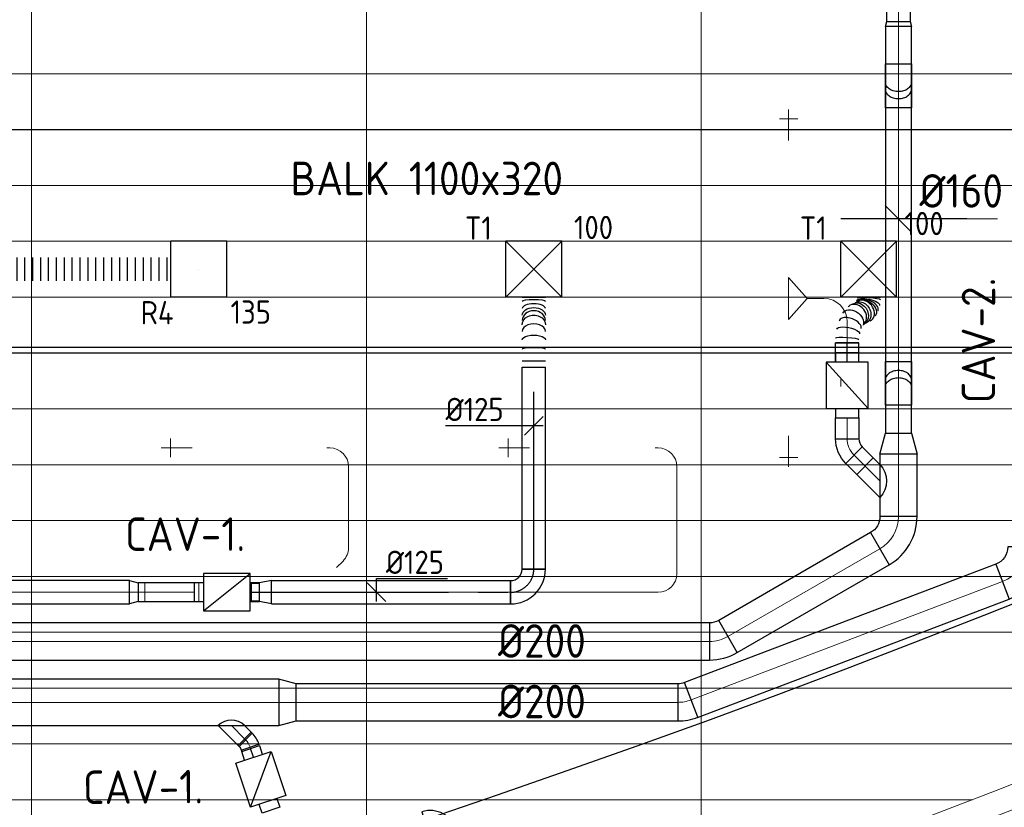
# Model space of a CAD drawing. Header units: millimetres. Extents: x -73257 to 31053, y 5203 to 51987.
# Tile 50 of 58: x -27832 to -22540, y 11378 to 15610. Entities that reach past the tile are written whole.
import ezdxf
from ezdxf.enums import TextEntityAlignment as Align

# ---------------------------------------------------------------- set-up
doc = ezdxf.new("R2010")
doc.units = ezdxf.units.MM
doc.header["$LTSCALE"] = 50
doc.linetypes.add('CENTER2', pattern=[28.575, 19.05, -3.175, 3.175, -3.175])
doc.linetypes.add('STREEPJES', pattern=[0.1, 0.05, -0.05])
for name, color, linetype in [('4plfd', 254, 'Continuous'), ('BALKEN', 7, 'Continuous'), ('WL570---_RETOUR', 100, 'Continuous'), ('WL570---_RETOUR_RST', 3, 'Continuous'), ('WL570---_RETOUR_RST_HL', 1, 'Continuous'), ('WL570---_TOEVOER', 200, 'Continuous'), ('WL570---_TOEVOER_HL', 1, 'Continuous'), ('WL570---_TOEVOER_RST', 3, 'Continuous'), ('WL570---_TOEVOER_RST_HL', 1, 'Continuous'), ('WM570---', 2, 'Continuous'), ('WM570---_RETOUR_PR', 2, 'Continuous'), ('WM570---_RETOUR_RST_PR', 1, 'Continuous'), ('WM570---_TOEVOER', 2, 'Continuous'), ('WM570---_TOEVOER_PR', 2, 'Continuous'), ('WM570---_TOEVOER_RST_PR', 1, 'Continuous')]:
    doc.layers.add(name, color=color, linetype=linetype)
for name, color, linetype, lineweight in [('WL570---_BESTAAND-HARTLIJN', 161, 'Continuous', 0), ('WL570---_BESTAAND-MAATVOERING', 161, 'Continuous', 0), ('WL570---_BESTAAND-ROOSTER', 161, 'Continuous', 0), ('WL570---_BESTAAND-TOEVOER', 180, 'Continuous', 0), ('WL570---_DEMONTEREN', 10, 'Continuous', 0)]:
    doc.layers.add(name, color=color, linetype=linetype, lineweight=lineweight)
doc.layers.get('WL570---_DEMONTEREN').off()
doc.styles.add('BURO-025', font='ISO96.shx', dxfattribs={"height": 125})
doc.styles.add('ISO', font='ISO', dxfattribs={"height": 162})
doc.styles.add('MAATVOERING', font='ISO')

# ---------------------------------------------------------------- blocks, each defined once
blk = doc.blocks.new('Groep-41')
at = {"color": 8, "linetype": 'Continuous', "lineweight": 13}
for p, q in [((-22154.9, 14799.1), (-73154.9, 14799.1)), ((-22154.9, 14499.1), (-73154.9, 14499.1)), ((-22154.9, 14199.1), (-73154.9, 14199.1)), ((-22154.9, 13899.1), (-73154.9, 13899.1)), ((-22154.9, 13599.1), (-73154.9, 13599.1)), ((-73154.9, 13299.1), (-22154.9, 13299.1)), ((-73154.9, 12999.1), (-22154.9, 12999.1)), ((-73154.9, 12699.1), (-22154.9, 12699.1)), ((-73154.9, 12399.1), (-22154.9, 12399.1)), ((-73154.9, 12099.1), (-22154.9, 12099.1))]:
    blk.add_line(p, q, dxfattribs=at)
blk = doc.blocks.new('Groep-50')
at = {"color": 8, "linetype": 'Continuous', "lineweight": 13}
for p, q in [((-29654.9, 18999.1), (-29654.9, 9183.1)), ((-27854.9, 18999.1), (-27854.9, 9740.1)), ((-26054.9, 18999.1), (-26054.9, 10356)), ((-72854.9, 11799.1), (-22392.8, 11799.1)), ((-72188.2, 11499.1), (-23121.3, 11499.1)), ((-71473.3, 11199.1), (-23841, 11199.1)), ((-70711.8, 10899.1), (-24597.7, 10899.1))]:
    blk.add_line(p, q, dxfattribs=at)
at = {"color": 8, "linetype": 'Continuous', "lineweight": 13, "flags": 128}
blk.add_lwpolyline([(-22004.9, 19149), (-22004.9, 11828, -0.208473), (-73205.8, 11785.1), (-73304.9, 11828.1)], format="xyb", dxfattribs=at)
at = {"color": 8, "linetype": 'Continuous', "lineweight": 13}
blk.add_arc((-47654.8, 70538.1), 63940.9, 246.496301, 293.503386, dxfattribs=at)
at = {"color": 8}
blk.add_blockref('Groep-41', (0, 0), dxfattribs=at)
blk = doc.blocks.new('Block plafond 3e verd')
at = {"layer": '4plfd'}
blk.add_blockref('Groep-50', (73304.912, -19149.14), dxfattribs=at)
blk = doc.blocks.new('OBO10000090H')
blk.add_lwpolyline([(50, -100, 0.414214), (-100, 50), (-100, -50, -0.414214), (-50, -100)], format="xyb", close=True)
at = {"invisible_edges": 15}
for points in [[(-91.3, -50.8), (-74, 47.7), (-100, 50), (-100, -50)], [(-82.9, -53), (-48.7, 41), (-74, 47.7), (-91.3, -50.8)], [(-75, -56.7), (-25, 29.9), (-48.7, 41), (-82.9, -53)], [(-67.9, -61.7), (-3.6, 14.9), (-25, 29.9), (-75, -56.7)], [(-61.7, -67.9), (14.9, -3.6), (-3.6, 14.9), (-67.9, -61.7)], [(-56.7, -75), (29.9, -25), (14.9, -3.6), (-61.7, -67.9)], [(-53, -82.9), (41, -48.7), (29.9, -25), (-56.7, -75)], [(-50.8, -91.3), (47.7, -74), (41, -48.7), (-53, -82.9)], [(-50, -100), (50, -100), (47.7, -74), (-50.8, -91.3)]]:
    blk.add_3dface(points, dxfattribs=at)
at = {"layer": 'WL570---_BESTAAND-HARTLIJN'}
blk.add_arc((-100, -100), 100, 0, 90, dxfattribs=at)
blk = doc.blocks.new('KARO')
for p, q in [((1, 0.5), (0, 0.5)), ((0, -0.5), (1, -0.5))]:
    blk.add_line(p, q)
at = {"invisible_edges": 15}
blk.add_3dface([(0, 0.5), (0, -0.5), (1, -0.5), (1, 0.5)], dxfattribs=at)
at = {"layer": 'WL570---_BESTAAND-HARTLIJN'}
blk.add_line((0, 0), (1, 0), dxfattribs=at)
blk = doc.blocks.new('OBO10000090L')
blk.add_lwpolyline([(50, 0, 0.414214), (-100, 150), (-100, 50, -0.414214), (-50, 0)], format="xyb", close=True)
at = {"invisible_edges": 15}
for points in [[(-91.3, 49.2), (-74, 147.7), (-100, 150), (-100, 50)], [(-82.9, 47), (-48.7, 141), (-74, 147.7), (-91.3, 49.2)], [(-75, 43.3), (-25, 129.9), (-48.7, 141), (-82.9, 47)], [(-67.9, 38.3), (-3.6, 114.9), (-25, 129.9), (-75, 43.3)], [(-61.7, 32.1), (14.9, 96.4), (-3.6, 114.9), (-67.9, 38.3)], [(-56.7, 25), (29.9, 75), (14.9, 96.4), (-61.7, 32.1)], [(-53, 17.1), (41, 51.3), (29.9, 75), (-56.7, 25)], [(-50.8, 8.7), (47.7, 26), (41, 51.3), (-53, 17.1)], [(-50, 0), (50, 0), (47.7, 26), (-50.8, 8.7)]]:
    blk.add_3dface(points, dxfattribs=at)
at = {"layer": 'WL570---_BESTAAND-HARTLIJN'}
blk.add_arc((-100, 0), 100, 0, 90, dxfattribs=at)
blk = doc.blocks.new('OBO10000045H')
blk.add_lwpolyline([(50, -41.4, 0.198912), (6.1, 64.6), (-64.6, -6.1, -0.198912), (-50, -41.4)], format="xyb", close=True)
at = {"invisible_edges": 15}
for points in [[(-61.7, -9.3), (14.9, 55), (6.1, 64.6), (-64.6, -6.1)], [(-59, -12.7), (22.9, 44.6), (14.9, 55), (-61.7, -9.3)], [(-56.7, -16.4), (29.9, 33.6), (22.9, 44.6), (-59, -12.7)], [(-54.7, -20.3), (35.9, 22), (29.9, 33.6), (-56.7, -16.4)], [(-53, -24.3), (41, 9.9), (35.9, 22), (-54.7, -20.3)], [(-51.7, -28.5), (44.9, -2.6), (41, 9.9), (-53, -24.3)], [(-50.8, -32.7), (47.7, -15.4), (44.9, -2.6), (-51.7, -28.5)], [(-50.2, -37.1), (49.4, -28.3), (47.7, -15.4), (-50.8, -32.7)], [(-50, -41.4), (50, -41.4), (49.4, -28.3), (-50.2, -37.1)]]:
    blk.add_3dface(points, dxfattribs=at)
at = {"layer": 'WL570---_BESTAAND-HARTLIJN'}
blk.add_arc((-100, -41.4), 100, 0, 45, dxfattribs=at)
blk = doc.blocks.new('OSV1251000460G')
blk.add_lwpolyline([(0, -62.5), (46.7, -50), (46.7, 50), (0, 62.5)], close=True)
at = {"layer": 'WL570---_BESTAAND-HARTLIJN'}
blk.add_line((0, 0), (46.7, 0), dxfattribs=at)
blk = doc.blocks.new('VBX1001000010025000')
at = {"layer": 'WL570---_TOEVOER'}
for p, q in [((50, -100), (300, 100)), ((300, 0), (350, 0))]:
    blk.add_line(p, q, dxfattribs=at)
blk.add_lwpolyline([(50, -100), (300, -100), (300, 100), (50, 100)], close=True, dxfattribs=at)
for points in [[(50, 50), (0, 50), (0, -50), (50, -50)], [(300, -50), (350, -50), (350, 50), (300, 50)]]:
    blk.add_lwpolyline(points, dxfattribs=at)
blk = doc.blocks.new('OBO10000090ZE')
blk.add_lwpolyline([(-50, 0), (50, 0), (50, 100, 1), (-50, 100)], format="xyb", close=True)
at = {"layer": 'WL570---_BESTAAND-HARTLIJN'}
for points in [[(0, 0), (0, 150)], [(-50, 100), (50, 100)]]:
    blk.add_lwpolyline(points, dxfattribs=at)
blk = doc.blocks.new('OSV2502000930K')
blk.add_lwpolyline([(-93.3, -125), (0, -100), (0, 100), (-93.3, 125)], close=True)
at = {"layer": 'WL570---_BESTAAND-HARTLIJN'}
blk.add_line((-93.3, 0), (0, 0), dxfattribs=at)
blk = doc.blocks.new('OZA2500100045L')
at = {"layer": 'WL570---_RETOUR'}
blk.add_line((0, 0), (-70.7, 70.7), dxfattribs=at)
blk.add_lwpolyline([(-70.7, 0), (-106.1, 35.4), (-35.4, 106.1), (70.7, 0)], dxfattribs=at)
blk.add_arc((0, 70.7), 100, 225, 315, dxfattribs=at)
blk = doc.blocks.new('OBO10000027H')
blk.add_lwpolyline([(50, -23.7, 0.118358), (33.7, 44.4), (-55.4, -1, -0.118358), (-50, -23.7)], format="xyb", close=True)
at = {"invisible_edges": 15}
for points in [[(-54.3, -3.4), (37, 37.3), (33.7, 44.4), (-55.4, -1)], [(-53.3, -5.8), (40, 30.1), (37, 37.3), (-54.3, -3.4)], [(-52.4, -8.3), (42.7, 22.7), (40, 30.1), (-53.3, -5.8)], [(-51.7, -10.8), (44.9, 15.1), (42.7, 22.7), (-52.4, -8.3)], [(-51.1, -13.3), (46.7, 7.5), (44.9, 15.1), (-51.7, -10.8)], [(-50.6, -15.9), (48.2, -0.2), (46.7, 7.5), (-51.1, -13.3)], [(-50.3, -18.5), (49.2, -8), (48.2, -0.2), (-50.6, -15.9)], [(-50.1, -21.1), (49.8, -15.9), (49.2, -8), (-50.3, -18.5)], [(-50, -23.7), (50, -23.7), (49.8, -15.9), (-50.1, -21.1)]]:
    blk.add_3dface(points, dxfattribs=at)
at = {"layer": 'WL570---_BESTAAND-HARTLIJN'}
blk.add_arc((-100, -23.7), 100, 0, 27, dxfattribs=at)
blk = doc.blocks.new('OBO20000021H')
blk.add_lwpolyline([(100, -36.7, 0.091887), (80.1, 70.8), (-106.6, -0.9, -0.091887), (-100, -36.7)], format="xyb", close=True)
at = {"invisible_edges": 15}
for points in [[(-105.3, -4.7), (84.2, 59.3), (80.1, 70.8), (-106.6, -0.9)], [(-104, -8.6), (87.9, 47.7), (84.2, 59.3), (-105.3, -4.7)], [(-103, -12.5), (91.1, 35.9), (87.9, 47.7), (-104, -8.6)], [(-102.1, -16.5), (93.8, 24), (91.1, 35.9), (-103, -12.5)], [(-101.3, -20.5), (96, 11.9), (93.8, 24), (-102.1, -16.5)], [(-100.7, -24.5), (97.8, -0.1), (96, 11.9), (-101.3, -20.5)], [(-100.3, -28.6), (99, -12.3), (97.8, -0.1), (-100.7, -24.5)], [(-100.1, -32.6), (99.8, -24.5), (99, -12.3), (-100.3, -28.6)], [(-100, -36.7), (100, -36.7), (99.8, -24.5), (-100.1, -32.6)]]:
    blk.add_3dface(points, dxfattribs=at)
at = {"layer": 'WL570---_BESTAAND-HARTLIJN'}
blk.add_arc((-200, -36.7), 200, 360, 21, dxfattribs=at)
blk = doc.blocks.new('OBO20000069H')
blk.add_lwpolyline([(100, -138, 0.310508), (-92.5, 142.1), (-164.2, -44.6, -0.310508), (-100, -138)], format="xyb", close=True)
at = {"invisible_edges": 15}
for points in [[(-152, -50.2), (-56.1, 125.3), (-92.5, 142.1), (-164.2, -44.6)], [(-140.8, -57.4), (-22.3, 103.7), (-56.1, 125.3), (-152, -50.2)], [(-130.5, -66), (8.4, 77.8), (-22.3, 103.7), (-140.8, -57.4)], [(-121.6, -75.9), (35.3, 48.1), (8.4, 77.8), (-130.5, -66)], [(-114, -87), (58, 15), (35.3, 48.1), (-121.6, -75.9)], [(-107.9, -98.9), (76.2, -20.8), (58, 15), (-114, -87)], [(-103.6, -111.5), (89.3, -58.6), (76.2, -20.8), (-107.9, -98.9)], [(-100.9, -124.6), (97.3, -97.9), (89.3, -58.6), (-103.6, -111.5)], [(-100, -138), (100, -138), (97.3, -97.9), (-100.9, -124.6)]]:
    blk.add_3dface(points, dxfattribs=at)
at = {"layer": 'WL570---_BESTAAND-HARTLIJN'}
blk.add_arc((-200, -138), 200, 0, 69, dxfattribs=at)
blk = doc.blocks.new('VBX1251250012525000')
at = {"layer": 'WL570---_TOEVOER'}
for p, q in [((50, -112.5), (300, 112.5)), ((300, 0), (350, 0))]:
    blk.add_line(p, q, dxfattribs=at)
blk.add_lwpolyline([(50, -112.5), (300, -112.5), (300, 112.5), (50, 112.5)], close=True, dxfattribs=at)
for points in [[(50, 62.5), (0, 62.5), (0, -62.5), (50, -62.5)], [(300, -62.5), (350, -62.5), (350, 62.5), (300, 62.5)]]:
    blk.add_lwpolyline(points, dxfattribs=at)
blk = doc.blocks.new('OTS10010012500H')
blk.add_lwpolyline([(-112.5, -50), (112.5, -50), (112.5, 50), (62.5, 100), (-62.5, 100), (-112.5, 50)], close=True)
at = {"layer": 'WL570---_BESTAAND-HARTLIJN'}
blk.add_line((-112.5, 0), (112.5, 0), dxfattribs=at)
at = {"layer": 'WL570---_BESTAAND-TOEVOER'}
blk.add_lwpolyline([(-112.5, 0), (0, 100), (112.5, 0)], dxfattribs=at)
blk = doc.blocks.new('OBO12500090H')
blk.add_lwpolyline([(62.5, -125, 0.414214), (-125, 62.5), (-125, -62.5, -0.414214), (-62.5, -125)], format="xyb", close=True)
at = {"invisible_edges": 15}
for points in [[(-114.1, -63.4), (-92.4, 59.7), (-125, 62.5), (-125, -62.5)], [(-103.6, -66.3), (-60.9, 51.2), (-92.4, 59.7), (-114.1, -63.4)], [(-93.8, -70.9), (-31.2, 37.4), (-60.9, 51.2), (-103.6, -66.3)], [(-84.8, -77.1), (-4.5, 18.6), (-31.2, 37.4), (-93.8, -70.9)], [(-77.1, -84.8), (18.6, -4.5), (-4.5, 18.6), (-84.8, -77.1)], [(-70.9, -93.8), (37.4, -31.2), (18.6, -4.5), (-77.1, -84.8)], [(-66.3, -103.6), (51.2, -60.9), (37.4, -31.2), (-70.9, -93.8)], [(-63.4, -114.1), (59.7, -92.4), (51.2, -60.9), (-66.3, -103.6)], [(-62.5, -125), (62.5, -125), (59.7, -92.4), (-63.4, -114.1)]]:
    blk.add_3dface(points, dxfattribs=at)
at = {"layer": 'WL570---_BESTAAND-HARTLIJN'}
blk.add_arc((-125, -125), 125, 0, 90, dxfattribs=at)
blk = doc.blocks.new('OZA2000125045L')
at = {"layer": 'WL570---_TOEVOER'}
blk.add_line((0, 0), (-79.5, 79.5), dxfattribs=at)
blk.add_lwpolyline([(-88.4, 0), (-123.7, 35.4), (-35.4, 123.7), (88.4, 0)], dxfattribs=at)
blk.add_arc((0, 88.4), 125, 225, 315, dxfattribs=at)
blk = doc.blocks.new('OBO12500045H')
blk.add_lwpolyline([(62.5, -51.8, 0.198912), (7.6, 80.8), (-80.8, -7.6, -0.198912), (-62.5, -51.8)], format="xyb", close=True)
at = {"invisible_edges": 15}
for points in [[(-77.1, -11.6), (18.6, 68.7), (7.6, 80.8), (-80.8, -7.6)], [(-73.8, -15.9), (28.6, 55.8), (18.6, 68.7), (-77.1, -11.6)], [(-70.9, -20.5), (37.4, 42), (28.6, 55.8), (-73.8, -15.9)], [(-68.4, -25.4), (44.9, 27.5), (37.4, 42), (-70.9, -20.5)], [(-66.3, -30.4), (51.2, 12.4), (44.9, 27.5), (-68.4, -25.4)], [(-64.6, -35.6), (56.1, -3.2), (51.2, 12.4), (-66.3, -30.4)], [(-63.4, -40.9), (59.7, -19.2), (56.1, -3.2), (-64.6, -35.6)], [(-62.7, -46.3), (61.8, -35.4), (59.7, -19.2), (-63.4, -40.9)], [(-62.5, -51.8), (62.5, -51.8), (61.8, -35.4), (-62.7, -46.3)]]:
    blk.add_3dface(points, dxfattribs=at)
at = {"layer": 'WL570---_BESTAAND-HARTLIJN'}
blk.add_arc((-125, -51.8), 125, 0, 45, dxfattribs=at)
blk = doc.blocks.new('OSV20014001110G')
blk.add_lwpolyline([(0, -100), (112, -70), (112, 70), (0, 100)], close=True)
at = {"layer": 'WL570---_BESTAAND-HARTLIJN'}
blk.add_line((0, 0), (112, 0), dxfattribs=at)
blk = doc.blocks.new('OSV1401250270G')
blk.add_lwpolyline([(0, -70), (28, -62.5), (28, 62.5), (0, 70)], close=True)
at = {"layer": 'WL570---_BESTAAND-HARTLIJN'}
blk.add_line((0, 0), (28, 0), dxfattribs=at)
blk = doc.blocks.new('RB45DO')
blk.add_lwpolyline([(0.707107, 0.5), (0, 0.5), (0, -0.5), (0.707107, -0.5, 0.133256), (0.835518, -0.465158, 0.106756), (0.957107, -0.353553, 0.082828), (1.032249, -0.198077, 0.071352), (1.06066, 0, 0.071352), (1.032249, 0.198077, 0.082828), (0.957107, 0.353553, 0.106756), (0.835518, 0.465158, 0.133256)], format="xyb", close=True)
at = {"layer": 'WL570---_BESTAAND-HARTLIJN'}
blk.add_line((0, 0), (1.06066, 0), dxfattribs=at)
blk = doc.blocks.new('OBO14000045N')
at = {"xscale": 140, "yscale": 140, "zscale": 140}
blk.add_blockref('RB45DO', (0, 0), dxfattribs=at)
blk = doc.blocks.new('RB45UP')
blk.add_lwpolyline([(0, -0.5), (0.707107, -0.5), (0.707107, 0.5), (0, 0.5, -0.133256), (0.128411, 0.465158, -0.106756), (0.25, 0.353553, -0.082828), (0.325143, 0.198077, -0.071352), (0.353553, 0, -0.071352), (0.325143, -0.198077, -0.082828), (0.25, -0.353553, -0.106756), (0.128411, -0.465158, -0.133256)], format="xyb", close=True)
at = {"layer": 'WL570---_BESTAAND-HARTLIJN'}
blk.add_line((0, 0), (0.707107, 0), dxfattribs=at)
blk = doc.blocks.new('OBO14000045O')
at = {"xscale": 140, "yscale": 140, "zscale": 140}
blk.add_blockref('RB45UP', (0, 0), dxfattribs=at)
blk = doc.blocks.new('MVLINE')
blk.add_line((35.4, -35.4), (-35.4, 35.4))
blk = doc.blocks.new('OBO20000060H')
blk.add_lwpolyline([(100, -115.5, 0.267949), (-50, 144.3), (-150, -28.9, -0.267949), (-100, -115.5)], format="xyb", close=True)
at = {"invisible_edges": 15}
for points in [[(-140.3, -35.3), (-20.9, 125.2), (-50, 144.3), (-150, -28.9)], [(-131.4, -42.7), (5.9, 102.7), (-20.9, 125.2), (-140.3, -35.3)], [(-123.4, -51.2), (29.8, 77.4), (5.9, 102.7), (-131.4, -42.7)], [(-116.5, -60.5), (50.6, 49.4), (29.8, 77.4), (-123.4, -51.2)], [(-110.6, -70.6), (68.1, 19.2), (50.6, 49.4), (-116.5, -60.5)], [(-106, -81.3), (81.9, -12.9), (68.1, 19.2), (-110.6, -70.6)], [(-102.7, -92.4), (91.9, -46.3), (81.9, -12.9), (-106, -81.3)], [(-100.7, -103.9), (98, -80.6), (91.9, -46.3), (-102.7, -92.4)], [(-100, -115.5), (100, -115.5), (98, -80.6), (-100.7, -103.9)]]:
    blk.add_3dface(points, dxfattribs=at)
at = {"layer": 'WL570---_BESTAAND-HARTLIJN'}
blk.add_arc((-200, -115.5), 200, 0, 60, dxfattribs=at)
blk = doc.blocks.new('OBO20000030H')
blk.add_lwpolyline([(100, -53.6, 0.131652), (59.8, 96.4), (-113.4, -3.6, -0.131652), (-100, -53.6)], format="xyb", close=True)
at = {"invisible_edges": 15}
for points in [[(-110.6, -8.7), (68.1, 81), (59.8, 96.4), (-113.4, -3.6)], [(-108.2, -14), (75.5, 65.2), (68.1, 81), (-110.6, -8.7)], [(-106, -19.4), (81.9, 49), (75.5, 65.2), (-108.2, -14)], [(-104.2, -24.9), (87.4, 32.5), (81.9, 49), (-106, -19.4)], [(-102.7, -30.5), (91.9, 15.6), (87.4, 32.5), (-104.2, -24.9)], [(-101.5, -36.2), (95.4, -1.5), (91.9, 15.6), (-102.7, -30.5)], [(-100.7, -42), (98, -18.8), (95.4, -1.5), (-101.5, -36.2)], [(-100.2, -47.8), (99.5, -36.1), (98, -18.8), (-100.7, -42)], [(-100, -53.6), (100, -53.6), (99.5, -36.1), (-100.2, -47.8)]]:
    blk.add_3dface(points, dxfattribs=at)
at = {"layer": 'WL570---_BESTAAND-HARTLIJN'}
blk.add_arc((-200, -53.6), 200, 0, 30, dxfattribs=at)
blk = doc.blocks.new('*U605')
at = {"color": 0, "ltscale": 10}
for p, q in [((150, 150, -2500), (-150, 150, -2500)), ((-150, -150, -2500), (-150, 150, -2500)), ((150, -150, -2500), (-150, 150, -2500)), ((-150, -150, -2500), (150, 150, -2500)), ((150, -150, -2500), (150, 150, -2500)), ((150, -150, -2500), (-150, -150, -2500))]:
    blk.add_line(p, q, dxfattribs=at)
at = {"layer": 'WL570---_TOEVOER_RST_HL', "linetype": 'CENTER2'}
blk.add_circle((0, 0, -2500), 0.075, dxfattribs=at)
at = {"layer": 'WL570---_TOEVOER_RST', "color": 2, "style": 'BURO-025'}
for tag in ['MC', 'Q']:
    blk.add_attdef(tag, text='', height=125, dxfattribs=at).set_placement((0, 0), align=Align.MIDDLE)
at = {"layer": 'WM570---_TOEVOER_RST_PR', "color": 2, "style": 'BURO-025'}
blk.add_attdef('POSNR', text='', height=125, dxfattribs=at).set_placement((0, 0), align=Align.MIDDLE)
blk = doc.blocks.new('*U655')
at = {"color": 0, "ltscale": 10}
for p, q in [((0, 62.5, -2700), (1285.4, 62.5, -2700)), ((0, -62.5, -2700), (0, 62.5, -2700)), ((1285.4, 62.5, -2700), (1285.4, -62.5, -2700)), ((0, -62.5, -2700), (1285.4, -62.5, -2700))]:
    blk.add_line(p, q, dxfattribs=at)
at = {"layer": 'WL570---_TOEVOER_HL', "linetype": 'CENTER2'}
blk.add_line((0, 0, -2700), (1285.4, 0, -2700), dxfattribs=at)
at = {"layer": 'WM570---_TOEVOER_PR', "color": 2, "style": 'BURO-025'}
blk.add_attdef('POSNR', text='', height=125, dxfattribs=at).set_placement((0, 0), align=Align.MIDDLE)
blk = doc.blocks.new('*U656')
at = {"color": 0, "ltscale": 10}
for p, q in [((64.2, 62.5, -2700), (0, 50, -2700)), ((64.2, -62.5, -2700), (64.2, 62.5, -2700)), ((0, 47.5, -2700), (-42.6, 47.5, -2700)), ((-42.6, -47.5, -2700), (-42.6, 47.5, -2700)), ((-42.6, -47.5, -2700), (-42.6, 47.5, -2700)), ((0, -50, -2700), (0, 50, -2700)), ((0, -47.5, -2700), (-42.6, -47.5, -2700)), ((64.2, -62.5, -2700), (0, -50, -2700))]:
    blk.add_line(p, q, dxfattribs=at)
at = {"layer": 'WL570---_TOEVOER_HL', "linetype": 'CENTER2'}
blk.add_line((0, 0, -2700), (64.2, 0, -2700), dxfattribs=at)
for centre in [(0, 0, -2700), (64.2, 0, -2700)]:
    blk.add_circle(centre, 0.075, dxfattribs=at)
at = {"layer": 'WM570---_TOEVOER_PR', "color": 2, "style": 'BURO-025'}
blk.add_attdef('POSNR', text='', height=125, dxfattribs=at).set_placement((0, 0), align=Align.MIDDLE)
blk = doc.blocks.new('*U683')
at = {"color": 0, "ltscale": 10}
for p, q in [((150, 150, -150), (-150, 150, -150)), ((-150, -150, -150), (-150, 150, -150)), ((150, -150, -150), (150, 150, -150)), ((150, -150, -150), (-150, -150, -150))]:
    blk.add_line(p, q, dxfattribs=at)
at = {"layer": 'WL570---_RETOUR_RST_HL', "linetype": 'CENTER2'}
blk.add_circle((0, 0, -150), 0.075, dxfattribs=at)
at = {"layer": 'WL570---_RETOUR_RST', "color": 2, "style": 'BURO-025'}
for tag in ['MC', 'Q']:
    blk.add_attdef(tag, text='', height=125, dxfattribs=at).set_placement((0, 0), align=Align.MIDDLE)
at = {"layer": 'WM570---_RETOUR_RST_PR', "color": 2, "style": 'BURO-025'}
blk.add_attdef('POSNR', text='', height=125, dxfattribs=at).set_placement((0, 0), align=Align.MIDDLE)
blk = doc.blocks.new('*U695')
at = {"layer": 'WM570---_TOEVOER', "color": 0, "ltscale": 10}
for p, q in [((0, 73.5), (380.4, 73.5)), ((0, -50), (0, 73.5)), ((50, -50), (-50, 50))]:
    blk.add_line(p, q, dxfattribs=at)
at = {"layer": 'WM570---_TOEVOER', "color": 0, "style": 'BURO-025'}
blk.add_text('%%c125', height=125, dxfattribs=at).set_placement((50, 98.5))
blk = doc.blocks.new('*U826')
at = {"color": 0, "ltscale": 10}
for p, q in [((-62.5, 125, -2700), (62.5, 125, -2700)), ((-125, -62.5, -2700), (-125, 62.5, -2700))]:
    blk.add_line(p, q, dxfattribs=at)
for radius, end in [(62.5, 0), (187.5, 360)]:
    blk.add_arc((-125, 125, -2700), radius, 270, end, dxfattribs=at)
at = {"layer": 'WL570---_TOEVOER_HL', "linetype": 'CENTER2'}
blk.add_arc((-125, 125, -2700), 125, 270, 0, dxfattribs=at)
at = {"layer": 'WM570---_TOEVOER_PR', "color": 2, "style": 'BURO-025'}
blk.add_attdef('POSNR', text='', height=125, dxfattribs=at).set_placement((0, 0), align=Align.MIDDLE)
blk = doc.blocks.new('*U827')
at = {"color": 0, "ltscale": 10}
for p, q in [((0, 62.5, -2700), (1083.6, 62.5, -2700)), ((0, -62.5, -2700), (0, 62.5, -2700)), ((1083.6, 62.5, -2700), (1083.6, -62.5, -2700)), ((0, -62.5, -2700), (1083.6, -62.5, -2700))]:
    blk.add_line(p, q, dxfattribs=at)
at = {"layer": 'WL570---_TOEVOER_HL', "linetype": 'CENTER2'}
blk.add_line((0, 0, -2700), (1083.6, 0, -2700), dxfattribs=at)
at = {"layer": 'WM570---_TOEVOER_PR', "color": 2, "style": 'BURO-025'}
blk.add_attdef('POSNR', text='', height=125, dxfattribs=at).set_placement((0, 0), align=Align.MIDDLE)
blk = doc.blocks.new('*U828')
at = {"color": 0, "ltscale": 10}
for p, q in [((0, 62.5, -2700), (0, -62.5, -2700)), ((34.8, 62.5, -2700), (34.8, -62.5, -2700)), ((376.9, 62.5, -2700), (376.9, -62.5, -2700))]:
    blk.add_line(p, q, dxfattribs=at)
for centre, major_axis, ratio, start_param, end_param in [((96.2, 0, -2700), (0, -62.5), 0.142265, 0, 3.141593), ((192.5, 0, -2700), (0, -62.5), 0.655777, 0, 3.141593), ((251.5, 0, -2700), (0, 62.5), 0.844011, 3.141593, 6.283185), ((315.2, 0, -2700), (0, 62.5), 0.415507, 3.141593, 6.283185)]:
    blk.add_ellipse(centre, major_axis=major_axis, ratio=ratio, start_param=start_param, end_param=end_param, dxfattribs=at)
at = {"color": 0, "ltscale": 10, "extrusion": (0, 0, -1)}
for centre, major_axis, ratio, start_param, end_param in [((147.4, 0, -2700), (0, 62.5), 0.415507, 0, 3.141593), ((227.8, 0, -2700), (0, 62.5), 0.844011, 0, 3.141593), ((279.5, 0, -2700), (0, -62.5), 0.655777, 3.141593, 6.283185), ((355.7, 0, -2700), (0, -62.5), 0.142265, 3.141593, 6.283185)]:
    blk.add_ellipse(centre, major_axis=major_axis, ratio=ratio, start_param=start_param, end_param=end_param, dxfattribs=at)
at = {"layer": 'WM570---_TOEVOER_PR', "color": 2, "style": 'BURO-025'}
blk.add_attdef('POSNR', text='', height=125, dxfattribs=at).set_placement((0, 0), align=Align.MIDDLE)
blk = doc.blocks.new('*U829')
at = {"layer": 'WM570---_TOEVOER', "color": 0, "ltscale": 10}
for p, q in [((50, 0), (-474, 0)), ((-50, -50), (50, 50))]:
    blk.add_line(p, q, dxfattribs=at)
at = {"layer": 'WM570---_TOEVOER', "color": 0, "style": 'BURO-025'}
blk.add_text('%%c125', height=125, dxfattribs=at).set_placement((-474, 25))
blk = doc.blocks.new('*U830')
at = {"color": 0, "ltscale": 10}
for p, q in [((0, 62.5, -2700), (102.9, 62.5, -2700)), ((0, -62.5, -2700), (0, 62.5, -2700)), ((102.9, 62.5, -2700), (102.9, -62.5, -2700)), ((0, -62.5, -2700), (102.9, -62.5, -2700))]:
    blk.add_line(p, q, dxfattribs=at)
at = {"layer": 'WL570---_TOEVOER_HL', "linetype": 'CENTER2'}
blk.add_line((0, 0, -2700), (102.9, 0, -2700), dxfattribs=at)
at = {"layer": 'WM570---_TOEVOER_PR', "color": 2, "style": 'BURO-025'}
blk.add_attdef('POSNR', text='', height=125, dxfattribs=at).set_placement((0, 0), align=Align.MIDDLE)
blk = doc.blocks.new('*U831')
at = {"color": 0, "ltscale": 10}
for p, q in [((0, -62.5, -2700), (0, 62.5, -2700)), ((25.3, 62.5, -2700), (25.2, 62.5, -2700)), ((246.1, -53.2, -2700), (246.1, -178.2, -2700)), ((231.3, -178.2, -2700), (231.4, -178.2, -2700))]:
    blk.add_line(p, q, dxfattribs=at)
for centre, major_axis, ratio, start_param, end_param in [((21.1, 0, -2700), (4.2, 62.5), 0.113601, 3.149187, 6.275591), ((98.4, -16.1, -2700), (22.9, 58.4), 0.528867, 3.190118, 6.23466), ((98.4, -16.1, -2700), (22.9, 58.4), 0.528867, 6.23466, 6.331711), ((149.3, -49.3, -2700), (49.2, 39.1), 0.797405, 3.28818, 6.136598), ((196.9, -107.6, -2700), (-22.9, -58.4), 0.528867, 0.048525, 3.093067), ((149.3, -49.3, -2700), (49.2, 39.1), 0.797405, 6.136598, 6.429773), ((171.5, -91, -2700), (-49.2, -39.1), 0.797405, 0.146588, 2.995005), ((235.6, -115.7, -2700), (-4.2, -62.5), 0.113601, 0.007594, 3.133998), ((171.5, -91, -2700), (-49.2, -39.1), 0.797405, 6.136598, 6.429773), ((196.9, -107.6, -2700), (-22.9, -58.4), 0.528867, 6.23466, 6.331711)]:
    blk.add_ellipse(centre, major_axis=major_axis, ratio=ratio, start_param=start_param, end_param=end_param, dxfattribs=at)
at = {"color": 0, "ltscale": 10, "extrusion": (0, 0, -1)}
for centre, major_axis, ratio, start_param, end_param in [((61.9, -5.5, -2700), (12.9, 61.3), 0.332881, 6.258472, 9.400065), ((128.2, -31, -2700), (34.9, 52.1), 0.687567, 6.196705, 9.338297), ((154.7, -59.5, -2700), (55.2, 29.4), 0.83651, 0, 3.141593), ((161.7, -72.7, -2700), (55.2, 29.4), 0.83651, 0, 3.141593), ((182, -100.2, -2700), (-34.9, -52.1), 0.687567, 3.271812, 6.369666), ((215.2, -112.9, -2700), (-12.9, -61.3), 0.332881, 3.166306, 6.307898)]:
    blk.add_ellipse(centre, major_axis=major_axis, ratio=ratio, start_param=start_param, end_param=end_param, dxfattribs=at)
at = {"layer": 'WM570---_TOEVOER_PR', "color": 2, "style": 'BURO-025'}
blk.add_attdef('POSNR', text='', height=125, dxfattribs=at).set_placement((0, 0), align=Align.MIDDLE)
blk = doc.blocks.new('*U854')
at = {"color": 0, "ltscale": 10}
for p, q in [((0, 62.5), (0, -62.5)), ((21.2, 62.5), (21.2, -62.5)), ((63.7, 62.5), (63.7, -62.5)), ((106.1, 62.5), (106.1, -62.5)), ((148.5, 62.5), (148.5, -62.5)), ((191, 62.5), (191, -62.5)), ((233.4, 62.5), (233.4, -62.5)), ((275.8, 62.5), (275.8, -62.5)), ((318.3, 62.5), (318.3, -62.5)), ((360.7, 62.5), (360.7, -62.5)), ((403.2, 62.5), (403.2, -62.5)), ((445.6, 62.5), (445.6, -62.5)), ((488, 62.5), (488, -62.5)), ((530.5, 62.5), (530.5, -62.5)), ((572.9, 62.5), (572.9, -62.5)), ((615.3, 62.5), (615.3, -62.5)), ((657.8, 62.5), (657.8, -62.5)), ((700.2, 62.5), (700.2, -62.5)), ((742.7, 62.5), (742.7, -62.5)), ((785.1, 62.5), (785.1, -62.5)), ((827.5, 62.5), (827.5, -62.5)), ((870, 62.5), (870, -62.5)), ((912.4, 62.5), (912.4, -62.5)), ((954.8, 62.5), (954.8, -62.5)), ((997.3, 62.5), (997.3, -62.5)), ((1039.7, 62.5), (1039.7, -62.5)), ((1082.2, 62.5), (1082.2, -62.5)), ((1124.6, 62.5), (1124.6, -62.5)), ((1167, 62.5), (1167, -62.5)), ((1209.5, 62.5), (1209.5, -62.5)), ((1251.9, 62.5), (1251.9, -62.5)), ((1294.3, 62.5), (1294.3, -62.5)), ((1336.8, 62.5), (1336.8, -62.5)), ((1379.2, 62.5), (1379.2, -62.5)), ((1421.7, 62.5), (1421.7, -62.5)), ((1464.1, 62.5), (1464.1, -62.5)), ((1506.5, 62.5), (1506.5, -62.5)), ((1549, 62.5), (1549, -62.5)), ((1591.4, 62.5), (1591.4, -62.5)), ((1633.8, 62.5), (1633.8, -62.5)), ((1676.3, 62.5), (1676.3, -62.5))]:
    blk.add_line(p, q, dxfattribs=at)
at = {"color": 9, "linetype": 'STREEPJES', "ltscale": 10}
blk.add_line((1697.5, 62.5), (1697.5, -62.5), dxfattribs=at)
at = {"layer": 'WM570---_RETOUR_PR', "color": 2, "style": 'BURO-025'}
blk.add_attdef('POSNR', text='', height=125, dxfattribs=at).set_placement((0, 0), align=Align.MIDDLE)

msp = doc.modelspace()

# ---------------------------------------------------------------- linework, layer by layer
at = {"layer": 'BALKEN', "linetype": 'Continuous'}
for p, q in [((-70368.496, 15019.092), (-21168.496, 15019.092)), ((-70368.496, 13819.092), (-21168.496, 13819.092)), ((-70358.294, 13850.293), (-21158.294, 13850.293))]:
    msp.add_line(p, q, dxfattribs=at)
for radius, start, end in [(63040.636, 247.03139405, 292.96833125), (64240.636, 246.32068853, 293.67904045)]:
    msp.add_arc((-45768.356, 71057.808), radius, start, end, dxfattribs=at)
at = {"layer": 'WL570---_BESTAAND-MAATVOERING'}
msp.add_lwpolyline([(-23253.604, 14539.777), (-23130.04, 14539.777), (-22576.223, 14539.777)], dxfattribs=at)
at = {"layer": 'WL570---_BESTAAND-ROOSTER'}
for p, q in [((-27158.496, 12583.539), (-27158.496, 12483.539)), ((-26868.496, 12583.539), (-26868.496, 12483.539)), ((-25068.496, 12319.092), (-25358.496, 12319.092))]:
    msp.add_line(p, q, dxfattribs=at)
at = {"layer": 'WL570---_RETOUR'}
for p, q in [((-26591.565, 11378.436), (-26480.345, 11678.653)), ((-26575.27, 11647.201), (-26590.996, 11694.663))]:
    msp.add_line(p, q, dxfattribs=at)
for points in [[(-26622.733, 11631.475), (-26638.459, 11678.937), (-26543.534, 11710.389), (-26527.808, 11662.927)], [(-26449.178, 11425.614), (-26433.452, 11378.152), (-26528.377, 11346.7), (-26544.103, 11394.162)]]:
    msp.add_lwpolyline(points, dxfattribs=at)
msp.add_lwpolyline([(-26591.565, 11378.436), (-26670.195, 11615.749), (-26480.345, 11678.653), (-26401.715, 11441.34)], close=True, dxfattribs=at)
at = {"layer": 'WM570---'}
msp.add_lwpolyline([(-23418.999, 14540.998), (-23295.435, 14540.998), (-22741.618, 14540.998)], dxfattribs=at)

# ---------------------------------------------------------------- block references
at = {"layer": 'WL570---_BESTAAND-TOEVOER', "rotation": 89.9999999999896}
msp.add_blockref('VBX1251250012525000', (-23384.258, 13470.01), dxfattribs=at)
at = {"layer": 'WL570---_DEMONTEREN'}
msp.add_blockref('OBO10000090ZE', (-23698.974, 14977.251), dxfattribs=at)
for p, xscale, yscale, zscale, rotation in [((-23698.974, 14977.251), 16.03765465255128, 100, 100, 270), ((-23509.258, 14112.033), 89.71629417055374, 125, 125, 180), ((-23384.258, 13987.033), -167.0220804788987, 125, 125, 90), ((-23418.999, 13638.337), -37.98989873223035, 140, 140, 269.9999999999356), ((-26921.472, 13309.209), -16.03765465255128, 100, 100, 180), ((-26180.858, 13309.209), -16.2227493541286, 100, 100, 180), ((-25107.169, 13309.209), -16.03765465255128, 100, 100, 180), ((-24416.224, 13309.209), -16.2227493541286, 100, 100, 180), ((-23698.974, 13357.379), 16.03765465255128, 100, 100, 90), ((-26064.635, 13209.209), 436.5107952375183, 100, 100, 270), ((-24300.001, 13209.209), 575.9570248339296, 100, 100, 270), ((-26093.925, 12701.388), -48.98494323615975, 100, 100, 44.99999999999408), ((-26031.433, 12533.539), 361.4467286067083, 125, 125, 180), ((-24400.001, 12533.539), 1582.693260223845, 100, 100, 180)]:
    msp.add_blockref('KARO', p, dxfattribs=dict(at, xscale=xscale, yscale=yscale, zscale=zscale, rotation=rotation))
at = {"layer": 'WL570---_DEMONTEREN', "xscale": -1}
for name, p, rotation in [('OTS10010012500H', (-23698.974, 14112.033), 270), ('OBO12500090H', (-23384.258, 14112.033), 270), ('OBO10000090ZE', (-26921.472, 13309.209), 90), ('OBO10000090L', (-26164.635, 13309.209), 270), ('OBO10000090ZE', (-25107.169, 13309.209), 90), ('OBO10000090L', (-24400.001, 13309.209), 270), ('OBO10000045H', (-26064.635, 12730.677), 180), ('OSV1251000460G', (-26031.29, 12533.539), 180)]:
    msp.add_blockref(name, p, dxfattribs=dict(at, rotation=rotation))
at = {"layer": 'WL570---_DEMONTEREN'}
for name, p, rotation in [('OBO10000090ZE', (-23698.974, 13357.379), 180), ('OSV1251000460G', (-26393.865, 12533.539), 180), ('OBO10000090H', (-24300.001, 12533.539), 270)]:
    msp.add_blockref(name, p, dxfattribs=dict(at, rotation=rotation))
at = {"layer": 'WL570---_DEMONTEREN', "xscale": 103.4122960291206, "yscale": 100, "zscale": 100}
msp.add_blockref('KARO', (-26543.93, 12533.539), dxfattribs=at)
at = {"layer": 'WL570---_RETOUR'}
for name, p in [('Block plafond 3e verd', (-71418.596, 19669.012)), ('OSV2502000930K', (-26345.699, 11942.024))]:
    msp.add_blockref(name, p, dxfattribs=at)
ref = msp.add_blockref('*U683', (-26868.596, 14269.012, 150), dxfattribs=at)
ref.add_attrib('POSNR', 'R4', dxfattribs={"layer": 'WM570---_RETOUR_RST_PR', "color": 2, "height": 125, "style": 'BURO-025'}).set_placement((-27093.1, 14035.74), align=Align.MIDDLE)
ref.add_attrib('Q', '135', dxfattribs={"layer": 'WL570---_RETOUR_RST', "color": 2, "height": 125, "style": 'BURO-025'}).set_placement((-26589.819, 14039.173), align=Align.MIDDLE)
for name, p, rotation in [('*U854', (-27018.596, 14269.012), 180), ('OBO20000069H', (-22420.877, 12639.826), 290.7995941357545), ('OBO20000021H', (-24257.893, 11942.024), 270), ('OZA2500100045L', (-26693.664, 11817.024), 180), ('OBO10000027H', (-26600.755, 11724.115), 18.3318794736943), ('OBO10000090H', (-25559.572, 11335.782), 16.77109637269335)]:
    msp.add_blockref(name, p, dxfattribs=dict(at, rotation=rotation))
for p, xscale, yscale, zscale, rotation in [((-22549.857, 12590.832), 1790.405951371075, 200, 200, 200.7995941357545), ((-26439, 11942.024), 1536.411735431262, 250, 250, 180), ((-24294.599, 11942.024), 2051.099523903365, 200, 200, 180), ((-26622.953, 11746.313), 7.692011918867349, 100, 100, 314.9999999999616), ((-26593.3, 11701.616), 8.043220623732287, 100, 100, 288.3318794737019)]:
    msp.add_blockref('KARO', p, dxfattribs=dict(at, xscale=xscale, yscale=yscale, zscale=zscale, rotation=rotation))
at = {"layer": 'WL570---_TOEVOER'}
for p, xscale, yscale, zscale, rotation in [((-23108.895, 15600.303), -964.8852623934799, 125, 125, 269.9999999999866), ((-23108.895, 15572.313), 2184.528247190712, 140, 140, 269.9999999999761), ((-23108.895, 15273.074), -37.98989873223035, 140, 140, 89.9999999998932), ((-23108.895, 13637.116), -37.98989873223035, 140, 140, 269.9999999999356), ((-23384.258, 13470.01), -111.2447622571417, 125, 125, 89.9999999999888), ((-23347.646, 13270.377), -83.7230812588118, 125, 125, 134.9999999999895), ((-23108.895, 13275.823), 335.3818271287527, 200, 200, 269.9999999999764), ((-24025.002, 12296.057), 942.3584490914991, 200, 200, 29.99999999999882), ((-26892.491, 12533.539), 302.190129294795, 100, 100, 180)]:
    msp.add_blockref('KARO', p, dxfattribs=dict(at, xscale=xscale, yscale=yscale, zscale=zscale, rotation=rotation))
at = {"layer": 'WL570---_TOEVOER', "xscale": -1}
for name, p, rotation in [('OSV1401250270G', (-23108.895, 15572.313), 269.9999999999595), ('OBO14000045N', (-23108.895, 15372.069), 89.9999999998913), ('OBO14000045O', (-23108.895, 15235.084), 89.9999999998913), ('OBO14000045O', (-23108.895, 13675.106), 269.9999999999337), ('OBO14000045N', (-23108.895, 13538.121), 269.9999999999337), ('OBO12500045H', (-23384.258, 13306.989), 44.99999999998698), ('OSV20014001110G', (-23108.895, 13275.823), 269.9999999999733), ('OZA2000125045L', (-23208.895, 13131.627), 90), ('OSV1251000460G', (-27241.332, 12533.539), 180)]:
    msp.add_blockref(name, p, dxfattribs=dict(at, rotation=rotation))
at = {"layer": 'WL570---_TOEVOER'}
ref = msp.add_blockref('*U605', (-25068.596, 14269.012, 2500), dxfattribs=at)
ref.add_attrib('Q', '100', (-24852.726, 14430.92), dxfattribs={"layer": 'WL570---_TOEVOER_RST', "color": 2, "height": 125, "style": 'BURO-025'})
ref.add_attrib('MC', 'T1', (-25438.718, 14427.589), dxfattribs={"layer": 'WL570---_TOEVOER_RST', "color": 2, "height": 125, "style": 'BURO-025'})
ref = msp.add_blockref('*U605', (-23268.596, 14269.012, 2500), dxfattribs=at)
ref.add_attrib('Q', '100', (-23075.856, 14452.033), dxfattribs={"layer": 'WL570---_TOEVOER_RST', "color": 2, "height": 125, "style": 'BURO-025'})
ref.add_attrib('MC', 'T1', (-23638.718, 14427.589), dxfattribs={"layer": 'WL570---_TOEVOER_RST', "color": 2, "height": 125, "style": 'BURO-025'})
for name, p, rotation in [('*U828', (-25068.596, 13742.133, 2700), 90), ('*U831', (-23384.258, 13872.904, 2700), 90), ('*U830', (-23384.258, 13770.01, 2700), 90), ('*U827', (-25068.596, 12658.539, 2700), 90), ('OBO20000060H', (-23108.895, 12824.971), 299.9999999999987), ('OBO20000030H', (-24071.412, 12269.262), 270)]:
    msp.add_blockref(name, p, dxfattribs=dict(at, rotation=rotation))
for name, p in [('*U826', (-25068.596, 12533.539, 2700)), ('VBX1001000010025000', (-26893.211, 12533.539)), ('*U656', (-26543.211, 12533.539, 2700)), ('*U655', (-26479.011, 12533.539, 2700))]:
    msp.add_blockref(name, p, dxfattribs=at)
for p, xscale, yscale, zscale in [((-30747.865, 12533.539), 3506.532673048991, 125, 125), ((-28360.162, 12269.262), 4235.160715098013, 200, 200)]:
    msp.add_blockref('KARO', p, dxfattribs=dict(at, xscale=xscale, yscale=yscale, zscale=zscale))
at = {"layer": 'WM570---', "xscale": -2, "yscale": 2, "zscale": 2, "rotation": 270}
msp.add_blockref('MVLINE', (-23108.895, 14539.777), dxfattribs=at)
at = {"layer": 'WM570---_TOEVOER'}
for name, p in [('*U829', (-25068.596, 13428.192, 2700)), ('*U695', (-25913.473, 12533.539, 2700))]:
    msp.add_blockref(name, p, dxfattribs=at)

# ---------------------------------------------------------------- texts
at = {"layer": 'BALKEN', "linetype": 'Continuous', "style": 'ISO'}
msp.add_text('BALK 1100x320', height=180, dxfattribs=at).set_placement((-26376.244, 14666.923))
at = {"layer": 'WM570---', "style": 'MAATVOERING'}
for s, p in [('%%c160', (-22546.948, 14599.777)), ('%%c200', (-24788.971, 12181.821)), ('%%c200', (-24788.971, 11856.702))]:
    msp.add_text(s, height=180, dxfattribs=at).set_placement(p, align=Align.RIGHT)
for s, rotation, p in [('CAV-2.', 90, (-22588.905, 13549.077)), ('CAV-1.', 0.411283, (-27491.093, 11395.276))]:
    msp.add_text(s, height=180, rotation=rotation, dxfattribs=at).set_placement(p)
msp.add_text('CAV-1.', height=180, dxfattribs=at).set_placement((-27265.325, 12755.707))

doc.saveas('drawing.dxf')
